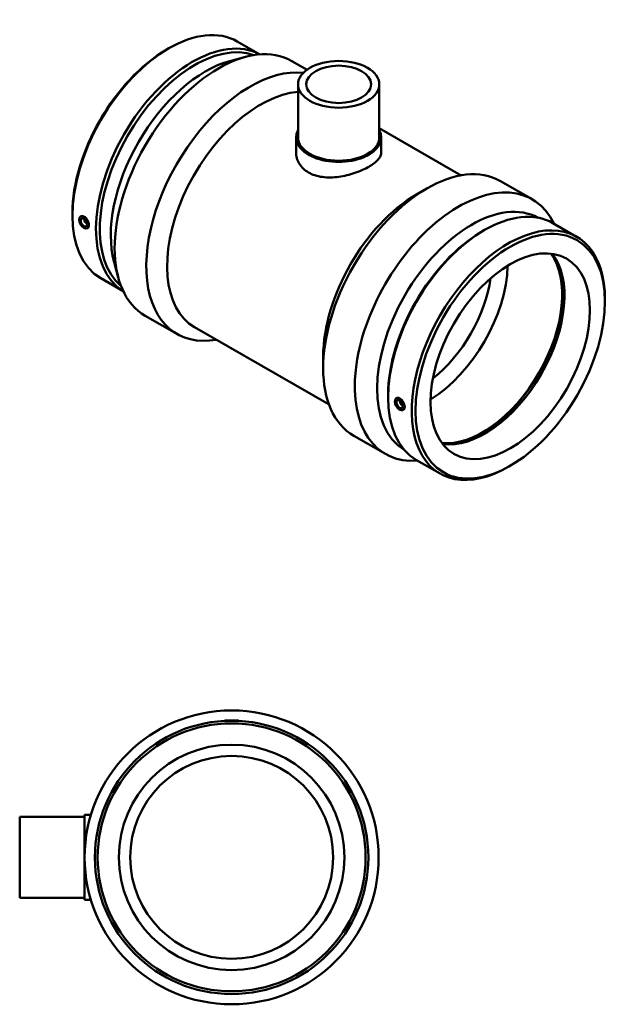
# Model space of a CAD drawing. Header units: millimetres. Extents: x -424 to 1632, y -291 to 1304.
# Tile 7 of 7: x 973 to 1632, y 212 to 1304. Entities that reach past the tile are written whole.
import ezdxf

# ---------------------------------------------------------------- set-up
doc = ezdxf.new("R2010")
doc.units = ezdxf.units.MM
doc.layers.add('Visible (ANSI)', color=7, linetype='Continuous', lineweight=50)

msp = doc.modelspace()

# ---------------------------------------------------------------- linework, layer by layer
at = {"layer": 'Visible (ANSI)'}
for p, q in [((1214.238, 1279.98), (1239.144, 1265.637)), ((1136.039, 1271.067), (1138.175, 1272.307)), ((1206.11, 1258.283), (1223.24, 1262.86)), ((1274.851, 1258.241), (1291.533, 1248.635)), ((1281.657, 1232.437), (1281.657, 1173.573)), ((1371.657, 1232.437), (1371.657, 1173.573)), ((1371.657, 1183.685), (1462.344, 1131.462)), ((1279.407, 1173.573), (1279.407, 1157.096)), ((1373.907, 1173.573), (1373.907, 1157.096)), ((1506.072, 1125.09), (1541.148, 1104.891)), ((1412.803, 1110.177), (1424.284, 1116.84)), ((1031.399, 1089.357), (1031.399, 1086.888)), ((1040.2, 1085.553), (1040.525, 1085.79)), ((1045.292, 1082.155), (1045.466, 1082.256)), ((1047.288, 1078.689), (1047.462, 1078.789)), ((1047.671, 1072.579), (1048.057, 1072.75)), ((1486.057, 1069.505), (1488.193, 1070.745)), ((1564.256, 1078.418), (1590.374, 1063.377)), ((1077.628, 1035.169), (1082.267, 1018.056)), ((1062.941, 1017.249), (1087.847, 1002.907)), ((1621.916, 991.27), (1621.916, 993.739)), ((1112.167, 975.735), (1147.243, 955.536)), ((1166.903, 963.024), (1315.928, 877.206)), ((1309.471, 930.739), (1309.471, 917.464)), ((1381.417, 887.795), (1381.417, 885.326)), ((1390.218, 883.991), (1390.543, 884.228)), ((1395.484, 880.694), (1395.309, 880.593)), ((1397.48, 877.227), (1397.306, 877.127)), ((1397.689, 871.018), (1398.075, 871.188)), ((1343.387, 842.584), (1378.463, 822.385)), ((1412.959, 815.687), (1439.077, 800.647)), ((1517.275, 809.559), (1515.14, 808.32)), ((1200.464, 526.927), (1200.411, 526.329)), ((1200.464, 526.927), (1215.464, 526.927)), ((1215.464, 526.927), (1215.516, 526.329)), ((972.964, 419.927), (972.964, 329.927)), ((972.964, 419.927), (1044.964, 419.927)), ((1044.964, 327.677), (1044.964, 422.177)), ((1044.964, 422.177), (1051.962, 422.177)), ((972.964, 329.927), (1044.964, 329.927)), ((1044.964, 327.677), (1051.962, 327.677))]:
    msp.add_line(p, q, dxfattribs=at)
for radius in [163, 151.59, 148.558, 125, 112.5]:
    msp.add_circle((1207.964, 374.927), radius, dxfattribs=at)
for centre, major_axis, ratio, start_param, end_param in [((1138.59, 1148.614), (75.648, 131.365), 0.57809312, 0, 3.14159264), ((1164.708, 1133.574), (75.648, 131.365), 0.57809312, 0.01629947, 3.12529318), ((1166.851, 1132.339), (74.135, 128.738), 0.57809312, 0.10568573, 3.03590692), ((1193.509, 1116.988), (81.342, 141.253), 0.57809312, 0, 3.14159265), ((1136.446, 1149.849), (-74.135, -128.738), 0.57809312, 3.92892453, 5.49585344), ((1179.014, 1125.336), (-74.135, -128.738), 0.57809312, 3.66415659, 5.76062137), ((1228.585, 1096.789), (81.342, 141.253), 0.57809312, 0.24652936, 3.59261947), ((1240.111, 1090.152), (73.208, 127.128), 0.57809312, 0.37138683, 3.14159265), ((1326.657, 1173.573), (47.25, 0), 0.5758617, 2.83174801, 6.59302995), ((1326.657, 1173.573), (-45, 0), 0.5758617, 0, 3.14159265), ((1424.73, 983.837), (81.342, 141.253), 0.57809312, 0, 3.14159265), ((1459.806, 963.638), (81.342, 141.253), 0.57809312, 5.90680182, 9.80116144), ((1413.204, 990.475), (-73.208, -127.128), 0.57809312, 3.92892453, 5.49585344), ((1474.301, 955.291), (74.135, 128.738), 0.57809312, 0.01113691, 3.13045574), ((1488.607, 947.052), (75.648, 131.365), 0.57809312, 0, 3.14159264), ((1046.29, 1080.422), (0.998, -1.733), 0.57809312, 2.95937364, 6.46540432), ((1048.411, 1081.644), (-2.495, 4.333), 0.57809312, 1.01011326, 1.16649382), ((1048.411, 1081.644), (-2.495, 4.333), 0.57809312, 1.97509884, 2.13147939), ((1514.725, 932.012), (75.648, 131.365), 0.57809312, 5.49585344, 10.21210983), ((1486.464, 948.287), (-74.135, -128.738), 0.57809312, 3.92892453, 5.49585344), ((1486.114, 948.488), (-62.379, -108.323), 0.57809312, 0.24810302, 2.89348963), ((1486.114, 948.488), (-62.753, -108.972), 0.57809312, 0.25916491, 2.88242774), ((1488.607, 947.052), (-62.379, -108.323), 0.57809312, 0.22761876, 2.91397389), ((1425.652, 983.306), (62.379, 108.323), 0.57809312, 3.95747018, 5.46730778), ((1416.814, 988.396), (56.141, 97.491), 0.57809312, 4.10581425, 5.31896371), ((1396.307, 878.86), (0.998, -1.733), 0.57809312, 2.95937364, 6.46540432), ((1398.429, 880.082), (2.495, -4.333), 0.57809312, 4.15170592, 4.30808647), ((1398.429, 880.082), (2.495, -4.333), 0.57809312, 5.11669149, 5.27307204)]:
    msp.add_ellipse(centre, major_axis=major_axis, ratio=ratio, start_param=start_param, end_param=end_param, dxfattribs=at)
for centre, major_axis, ratio in [((1326.657, 1232.437), (-45, 0), 0.5758617), ((1326.657, 1232.437), (-36, 0), 0.5758617), ((1044.168, 1079.2), (3.743, -6.499), 0.57809312), ((1044.168, 1079.2), (2.495, -4.333), 0.57809312), ((1516.869, 930.778), (-74.135, -128.738), 0.57809312), ((1516.869, 930.778), (-62.379, -108.323), 0.57809312), ((1394.186, 877.639), (3.743, -6.499), 0.57809312), ((1394.186, 877.639), (2.495, -4.333), 0.57809312)]:
    msp.add_ellipse(centre, major_axis=major_axis, ratio=ratio, dxfattribs=at)
for points, knots in [([(1373.907, 1157.096), (1373.907, 1155.796), (1373.627, 1154.449), (1372.441, 1151.716), (1371.536, 1150.328), (1369.134, 1147.568), (1367.635, 1146.193), (1364.159, 1143.521), (1362.182, 1142.224), (1357.955, 1139.79), (1355.57, 1138.575), (1350.388, 1136.261), (1347.591, 1135.162), (1341.77, 1133.187), (1338.74, 1132.309), (1332.659, 1130.857), (1329.606, 1130.285), (1323.707, 1129.487), (1320.654, 1129.233), (1314.573, 1129.132), (1311.545, 1129.285), (1305.725, 1130.052), (1302.928, 1130.668), (1297.746, 1132.341), (1295.361, 1133.399), (1291.132, 1135.834), (1289.155, 1137.288), (1285.679, 1140.601), (1284.18, 1142.459), (1281.779, 1146.426), (1280.874, 1148.538), (1279.688, 1152.824), (1279.407, 1154.998), (1279.407, 1157.096)], [3.58821119, 3.58821119, 3.58821119, 3.58821119, 4.484904, 4.484904, 5.38159682, 5.38159682, 6.27828963, 6.27828963, 7.17498244, 7.17498244, 8.07167526, 8.07167526, 8.96836807, 8.96836807, 9.86506088, 9.86506088, 10.7617537, 10.7617537, 11.65880649, 11.65880649, 12.55585929, 12.55585929, 13.45291209, 13.45291209, 14.34996489, 14.34996489, 15.24701768, 15.24701768, 16.14407048, 16.14407048, 17.04112328, 17.04112328, 17.93817608, 17.93817608, 17.93817608, 17.93817608]), ([(1040.526, 1085.79), (1040.6, 1085.844), (1040.676, 1085.894), (1041.244, 1086.226), (1041.861, 1086.367), (1043.2, 1086.256), (1043.921, 1086.004), (1044.591, 1085.618)], [3.933822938, 3.933822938, 3.933822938, 3.933822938, 3.979036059, 3.979036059, 4.263333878, 4.263333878, 4.547631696, 4.547631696, 4.547631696, 4.547631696]), ([(1044.591, 1085.618), (1045.261, 1085.233), (1045.969, 1084.662), (1047.258, 1083.259), (1047.839, 1082.428), (1048.751, 1080.767), (1049.143, 1079.827), (1049.66, 1077.98), (1049.787, 1077.073), (1049.787, 1075.524), (1049.66, 1074.779), (1049.143, 1073.586), (1048.751, 1073.138), (1048.219, 1072.827), (1048.139, 1072.786), (1048.057, 1072.75)], [0, 0, 0, 0, 0.28429782, 0.28429782, 0.56859564, 0.56859564, 0.85275178, 0.85275178, 1.13690792, 1.13690792, 1.42106407, 1.42106407, 1.70522021, 1.70522021, 1.75266754, 1.75266754, 1.75266754, 1.75266754]), ([(1390.544, 884.228), (1390.618, 884.282), (1390.694, 884.333), (1391.262, 884.664), (1391.879, 884.805), (1393.218, 884.694), (1393.939, 884.442), (1395.279, 883.671), (1395.987, 883.1), (1397.275, 881.697), (1397.857, 880.866), (1398.769, 879.205), (1399.16, 878.265), (1399.678, 876.418), (1399.805, 875.511), (1399.805, 873.963), (1399.678, 873.217), (1399.16, 872.024), (1398.769, 871.576), (1398.237, 871.265), (1398.157, 871.224), (1398.074, 871.188)], [1.66000709, 1.66000709, 1.66000709, 1.66000709, 1.70522021, 1.70522021, 1.98951803, 1.98951803, 2.27381585, 2.27381585, 2.55811367, 2.55811367, 2.84241148, 2.84241148, 3.12656763, 3.12656763, 3.41072377, 3.41072377, 3.69487992, 3.69487992, 3.97903606, 3.97903606, 4.02648339, 4.02648339, 4.02648339, 4.02648339])]:
    msp.add_open_spline(points, degree=3, knots=knots, dxfattribs=at)

doc.saveas('drawing.dxf')
